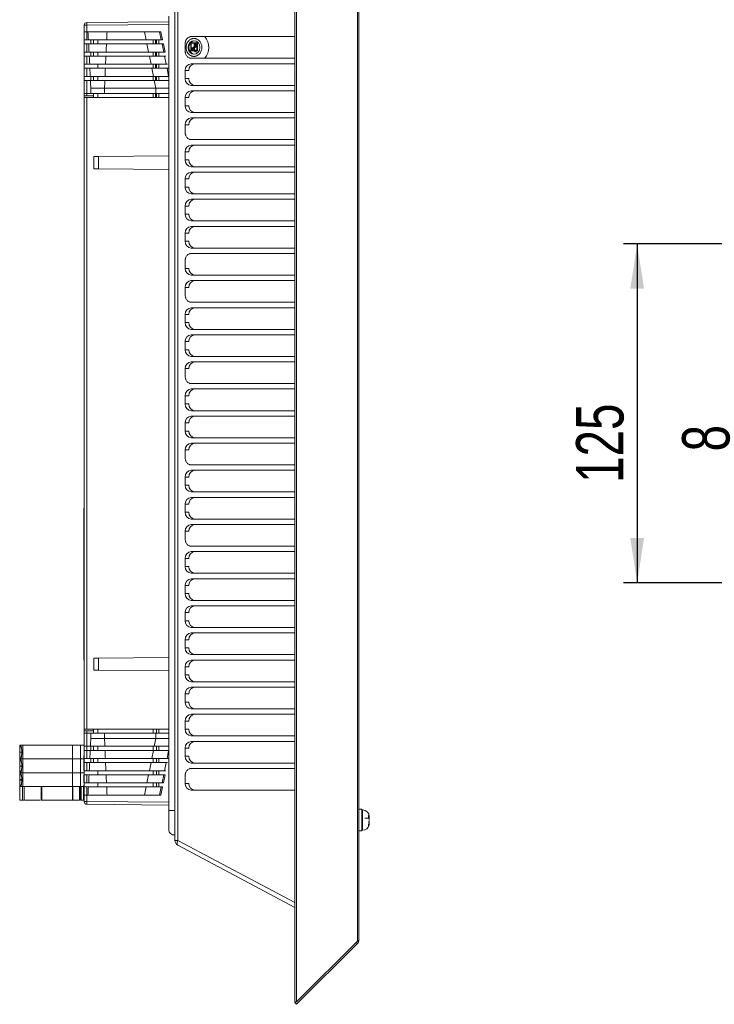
# Model space of a CAD drawing. Header units: millimetres. Extents: x 35 to 1425, y 109 to 972.
# Tile 3 of 34: x 666 to 922, y 390 to 753. Entities that reach past the tile are written whole.
import ezdxf

# ---------------------------------------------------------------- set-up
doc = ezdxf.new("R2010")
doc.units = ezdxf.units.MM
doc.header["$LTSCALE"] = 5
doc.layers.add('AA', color=7, linetype='Continuous')
doc.styles.add('SLDTEXTSTYLE1', font='TXT', dxfattribs={"width": 0.75})
doc.dimstyles.new('SLDDIMSTYLE0', dxfattribs={"dimtxt": 17.5, "dimasz": 16.51, "dimexe": 0, "dimexo": 0.0625, "dimgap": 4.375, "dimtad": 1, "dimrnd": 1e-09, "dimzin": 12, "dimdsep": 46, "dimtxsty": 'SLDTEXTSTYLE1', "dimsah": 1, "dimcen": 0.09, "dimadec": 0, "dimazin": 3, "dimtfac": 1, "dimtofl": 0, "dimtmove": 0, "dimatfit": 3, "dimfxl": 1, "dimfrac": 2, "dimtolj": 1, "dimtzin": 12, "dimarcsym": 0})
doc.dimstyles.new('SLDDIMSTYLE2', dxfattribs={"dimtxt": 17.5, "dimasz": 16.51, "dimexe": 0, "dimexo": 0.0625, "dimgap": 4.375, "dimtad": 1, "dimrnd": 1e-09, "dimzin": 12, "dimdsep": 46, "dimtxsty": 'SLDTEXTSTYLE1', "dimsah": 1, "dimcen": 0.09, "dimadec": 0, "dimazin": 3, "dimtfac": 1, "dimtmove": 0, "dimatfit": 0, "dimfxl": 1, "dimfrac": 2, "dimtolj": 1, "dimtzin": 12, "dimarcsym": 0})

# ---------------------------------------------------------------- blocks, each defined once
blk = doc.blocks.new('*D9')
at = {"layer": 'AA', "color": 7}
for p, q in [((1107.43, 670.21), (888.43, 670.21)), ((893.43, 670.21), (893.43, 545.21)), ((1107.43, 545.21), (888.43, 545.21))]:
    blk.add_line(p, q, dxfattribs=at)
for points in [[(893.43, 670.21), (890.89, 653.7), (895.97, 653.7)], [(893.43, 545.21), (895.97, 561.72), (890.89, 561.72)]]:
    blk.add_solid(points, dxfattribs=at)
at = {"layer": 'AA', "color": 7, "insert": (870.88, 582.05, 7.79), "char_height": 17.5, "attachment_point": 1, "rotation": 90, "style": 'SLDTEXTSTYLE1'}
blk.add_mtext('125', dxfattribs=at)
blk = doc.blocks.new('*D10')
at = {"layer": 'AA', "color": 7}
for p, q in [((932.57, 611.71), (932.57, 643.46)), ((1082.73, 611.71), (927.57, 611.71)), ((932.57, 611.71), (932.57, 603.71)), ((1082.73, 603.71), (927.57, 603.71)), ((932.57, 603.71), (932.57, 571.96))]:
    blk.add_line(p, q, dxfattribs=at)
for points in [[(932.57, 611.71), (935.11, 628.22), (930.03, 628.22)], [(932.57, 603.71), (930.03, 587.2), (935.11, 587.2)]]:
    blk.add_solid(points, dxfattribs=at)
at = {"layer": 'AA', "color": 7, "insert": (910.01, 593.68, 7.79), "char_height": 17.5, "attachment_point": 1, "rotation": 90, "style": 'SLDTEXTSTYLE1'}
blk.add_mtext('8', dxfattribs=at)

msp = doc.modelspace()

# ---------------------------------------------------------------- linework, layer by layer
at = {"color": 7, "linetype": 'Continuous', "lineweight": 15}
for p, q in [((767.06, 824.823), (767.06, 390.59)), ((767.767, 824.823), (767.767, 390.59)), ((790.181, 802.408), (790.181, 413.005)), ((790.767, 413.535), (790.767, 801.878)), ((722.867, 765.255), (722.867, 450.158)), ((723.928, 765.255), (723.928, 450.158)), ((690.358, 751.923), (720.567, 752.186)), ((720.567, 754.207), (720.567, 461.207)), ((689.367, 750.923), (689.367, 748.513)), ((690.367, 750.923), (689.367, 750.923)), ((690.367, 748.513), (689.367, 748.513)), ((689.367, 748.513), (689.367, 745.513)), ((690.367, 748.513), (690.763, 748.513)), ((690.367, 745.513), (690.367, 748.513)), ((690.376, 748.513), (690.376, 750.923)), ((697.819, 748.513), (711.609, 748.513)), ((711.609, 748.513), (717.179, 748.513)), ((711.609, 748.513), (712.215, 745.513)), ((689.367, 745.513), (690.367, 745.513)), ((690.367, 745.513), (690.939, 745.513)), ((697.664, 745.513), (712.215, 745.513)), ((712.215, 745.513), (717.79, 745.513)), ((714.867, 745.513), (714.867, 744.013)), ((728.871, 746.707), (767.06, 746.707)), ((690.367, 744.013), (689.367, 744.013)), ((689.367, 744.013), (689.367, 741.013)), ((689.367, 741.013), (690.367, 741.013)), ((691.023, 744.013), (690.367, 744.013)), ((690.367, 741.013), (690.367, 744.013)), ((690.367, 741.013), (691.183, 741.013)), ((697.445, 741.013), (713.124, 741.013)), ((712.518, 744.013), (697.589, 744.013)), ((718.096, 744.013), (712.518, 744.013)), ((713.124, 741.013), (718.707, 741.013)), ((714.867, 741.013), (714.867, 739.513)), ((730.067, 741.303), (730.067, 741.744)), ((690.367, 739.513), (689.367, 739.513)), ((719.013, 739.513), (713.426, 739.513)), ((713.426, 739.513), (714.032, 736.513)), ((767.06, 738.707), (728.871, 738.707)), ((689.367, 736.513), (690.367, 736.513)), ((689.367, 735.013), (689.367, 736.513)), ((690.367, 735.013), (689.367, 735.013)), ((691.476, 735.013), (690.367, 735.013)), ((690.367, 732.013), (690.367, 735.013)), ((694.367, 736.513), (694.367, 735.013)), ((714.335, 735.013), (697.178, 735.013)), ((697.242, 736.513), (714.032, 736.513)), ((714.032, 736.513), (719.624, 736.513)), ((719.93, 735.013), (714.335, 735.013)), ((714.335, 735.013), (714.941, 732.013)), ((714.867, 736.513), (714.867, 735.013)), ((728.871, 736.707), (767.06, 736.707)), ((689.367, 732.013), (690.367, 732.013)), ((690.367, 730.513), (689.367, 730.513)), ((689.367, 730.513), (689.367, 725.707)), ((690.367, 732.013), (691.611, 732.013)), ((691.675, 730.513), (690.367, 730.513)), ((690.367, 725.707), (690.367, 730.513)), ((715.244, 730.513), (696.994, 730.513)), ((697.054, 732.013), (714.941, 732.013)), ((714.867, 732.013), (714.867, 730.513)), ((714.941, 732.013), (720.541, 732.013)), ((720.567, 730.513), (715.244, 730.513)), ((715.81, 727.707), (715.244, 730.513)), ((691.793, 725.707), (691.793, 727.655)), ((696.886, 727.707), (715.81, 727.707)), ((696.886, 725.707), (696.886, 727.707)), ((715.81, 727.707), (720.567, 727.707)), ((715.81, 725.707), (715.81, 727.707)), ((767.06, 728.707), (728.871, 728.707)), ((728.871, 726.707), (767.06, 726.707)), ((689.367, 725.707), (690.367, 725.707)), ((692.858, 724.807), (689.367, 724.807)), ((690.358, 724.207), (689.367, 724.207)), ((689.367, 724.207), (689.367, 491.207)), ((690.358, 724.207), (720.567, 724.207)), ((690.358, 491.207), (690.358, 724.207)), ((690.367, 725.707), (691.793, 725.707)), ((691.793, 725.707), (696.886, 725.707)), ((696.886, 725.707), (715.81, 725.707)), ((714.867, 725.707), (714.867, 724.207)), ((715.81, 725.707), (720.567, 725.707)), ((767.06, 718.707), (728.871, 718.707)), ((728.871, 716.707), (767.06, 716.707)), ((767.06, 708.707), (728.871, 708.707)), ((728.871, 706.707), (767.06, 706.707)), ((692.867, 702.445), (694.625, 702.46)), ((692.867, 697.968), (692.867, 702.445)), ((720.567, 702.686), (694.625, 702.46)), ((694.625, 702.46), (694.625, 697.953)), ((767.06, 698.707), (728.871, 698.707)), ((728.871, 696.707), (767.06, 696.707)), ((767.06, 688.707), (728.871, 688.707)), ((767.06, 678.707), (728.871, 678.707)), ((728.871, 676.707), (767.06, 676.707)), ((767.06, 668.707), (728.871, 668.707)), ((728.871, 666.707), (767.06, 666.707)), ((767.06, 658.707), (728.871, 658.707)), ((728.871, 656.707), (767.06, 656.707)), ((728.871, 646.707), (767.06, 646.707)), ((767.06, 638.707), (728.871, 638.707)), ((728.871, 636.707), (767.06, 636.707)), ((767.06, 628.707), (728.871, 628.707)), ((728.871, 626.707), (767.06, 626.707)), ((767.06, 618.707), (728.871, 618.707)), ((728.871, 616.707), (767.06, 616.707)), ((767.06, 608.707), (728.871, 608.707)), ((728.871, 606.707), (767.06, 606.707)), ((767.06, 598.707), (728.871, 598.707)), ((728.871, 596.707), (767.06, 596.707)), ((767.06, 588.707), (728.871, 588.707)), ((728.871, 586.707), (767.06, 586.707)), ((767.06, 578.707), (728.871, 578.707)), ((728.871, 576.707), (767.06, 576.707)), ((689.267, 517.707), (689.267, 571.707)), ((767.06, 568.707), (728.871, 568.707)), ((728.871, 566.707), (767.06, 566.707)), ((767.06, 558.707), (728.871, 558.707)), ((728.871, 556.707), (767.06, 556.707)), ((767.06, 548.707), (728.871, 548.707)), ((728.871, 546.707), (767.06, 546.707)), ((767.06, 538.707), (728.871, 538.707)), ((728.871, 536.707), (767.06, 536.707)), ((767.06, 528.707), (728.871, 528.707)), ((728.871, 526.707), (767.06, 526.707)), ((692.867, 512.968), (692.867, 517.445)), ((694.625, 517.46), (694.625, 512.953)), ((767.06, 518.707), (728.871, 518.707)), ((728.871, 516.707), (767.06, 516.707)), ((767.06, 508.707), (728.871, 508.707)), ((728.871, 496.707), (767.06, 496.707)), ((690.358, 491.207), (689.367, 491.207)), ((689.367, 490.607), (692.858, 490.607)), ((720.567, 491.207), (690.358, 491.207)), ((714.867, 491.207), (714.867, 489.707)), ((690.367, 489.707), (689.367, 489.707)), ((689.367, 489.707), (689.367, 484.9)), ((691.793, 489.707), (690.367, 489.707)), ((690.367, 484.9), (690.367, 489.707)), ((696.886, 489.707), (691.793, 489.707)), ((691.793, 487.759), (691.793, 489.707)), ((715.81, 489.707), (696.886, 489.707)), ((696.886, 489.707), (696.886, 487.707)), ((715.81, 487.707), (696.886, 487.707)), ((715.81, 487.707), (715.244, 484.9)), ((720.567, 489.707), (715.81, 489.707)), ((715.81, 489.707), (715.81, 487.707)), ((720.567, 487.707), (715.81, 487.707)), ((767.06, 488.707), (728.871, 488.707)), ((666.694, 485.357), (665.567, 485.357)), ((665.567, 480.257), (665.567, 485.357)), ((666.053, 484.957), (665.889, 484.957)), ((666.694, 480.257), (666.694, 485.357)), ((685.112, 485.357), (666.694, 485.357)), ((688.057, 485.357), (685.112, 485.357)), ((685.112, 480.257), (685.112, 485.357)), ((689.367, 485.357), (688.057, 485.357)), ((688.057, 485.357), (688.057, 480.257)), ((689.367, 484.9), (690.367, 484.9)), ((690.367, 483.4), (689.367, 483.4)), ((689.367, 483.4), (689.367, 480.4)), ((690.367, 484.9), (691.675, 484.9)), ((691.611, 483.4), (690.367, 483.4)), ((690.367, 480.4), (690.367, 483.4)), ((696.994, 484.9), (715.244, 484.9)), ((714.941, 483.4), (697.054, 483.4)), ((714.941, 483.4), (714.335, 480.4)), ((714.867, 484.9), (714.867, 483.4)), ((720.541, 483.4), (714.941, 483.4)), ((715.244, 484.9), (720.567, 484.9)), ((728.871, 486.707), (767.06, 486.707)), ((666.694, 480.257), (665.567, 480.257)), ((665.567, 475.157), (665.567, 480.257)), ((666.053, 479.857), (665.889, 479.857)), ((666.694, 475.157), (666.694, 480.257)), ((685.112, 480.257), (666.694, 480.257)), ((688.057, 480.257), (685.112, 480.257)), ((685.112, 475.157), (685.112, 480.257)), ((689.267, 480.257), (688.057, 480.257)), ((688.057, 480.257), (688.057, 475.157)), ((689.267, 476.044), (689.267, 480.49)), ((689.367, 480.4), (690.367, 480.4)), ((690.367, 480.4), (691.476, 480.4)), ((697.178, 480.4), (714.335, 480.4)), ((714.335, 480.4), (719.93, 480.4)), ((714.867, 480.4), (714.867, 478.9)), ((690.367, 478.9), (689.367, 478.9)), ((689.367, 478.9), (689.367, 475.9)), ((689.367, 475.9), (690.367, 475.9)), ((689.367, 474.4), (689.367, 475.9)), ((691.406, 478.9), (690.367, 478.9)), ((690.367, 475.9), (690.367, 478.9)), ((690.367, 475.9), (691.26, 475.9)), ((714.032, 478.9), (697.242, 478.9)), ((697.376, 475.9), (713.426, 475.9)), ((714.032, 478.9), (713.426, 475.9)), ((713.426, 475.9), (719.013, 475.9)), ((719.624, 478.9), (714.032, 478.9)), ((714.867, 475.9), (714.867, 474.4)), ((767.06, 478.707), (728.871, 478.707)), ((728.871, 476.707), (767.06, 476.707)), ((666.694, 475.157), (665.567, 475.157)), ((665.567, 470.057), (665.567, 475.157)), ((665.623, 472.357), (665.623, 472.657)), ((666.053, 474.757), (665.889, 474.757)), ((666.694, 470.057), (666.694, 475.157)), ((685.112, 475.157), (666.694, 475.157)), ((688.057, 475.157), (685.112, 475.157)), ((685.112, 470.057), (685.112, 475.157)), ((688.057, 475.157), (688.057, 470.057)), ((689.267, 471.544), (689.267, 474.256)), ((690.367, 474.4), (689.367, 474.4)), ((689.367, 474.4), (689.367, 471.4)), ((691.183, 474.4), (690.367, 474.4)), ((690.367, 471.4), (690.367, 474.4)), ((713.124, 474.4), (697.445, 474.4)), ((713.124, 474.4), (712.518, 471.4)), ((718.707, 474.4), (713.124, 474.4)), ((665.567, 465.057), (665.567, 470.057)), ((665.575, 470.057), (666.02, 470.057)), ((666.666, 470.057), (666.666, 465.057)), ((667.164, 465.057), (667.164, 470.057)), ((673.464, 470.057), (673.464, 465.057)), ((673.714, 470.057), (685.001, 470.057)), ((673.714, 465.057), (673.714, 470.057)), ((685.001, 470.057), (685.001, 465.057)), ((685.212, 470.057), (687.668, 470.057)), ((685.212, 465.057), (685.212, 470.057)), ((687.668, 470.057), (687.668, 465.057)), ((688.059, 470.057), (688.059, 465.057)), ((688.277, 470.057), (689.146, 470.057)), ((688.277, 465.057), (688.277, 470.057)), ((689.367, 471.4), (690.367, 471.4)), ((689.367, 469.9), (689.367, 471.4)), ((690.367, 469.9), (689.367, 469.9)), ((689.367, 469.9), (689.367, 466.9)), ((690.367, 471.4), (691.023, 471.4)), ((690.939, 469.9), (690.367, 469.9)), ((690.367, 466.9), (690.367, 469.9)), ((697.589, 471.4), (712.518, 471.4)), ((712.215, 469.9), (697.664, 469.9)), ((711.609, 466.9), (712.215, 469.9)), ((717.79, 469.9), (712.215, 469.9)), ((712.518, 471.4), (718.096, 471.4)), ((714.867, 471.4), (714.867, 469.9)), ((767.06, 468.707), (728.871, 468.707)), ((666.666, 465.057), (665.575, 465.057)), ((673.129, 465.057), (667.5, 465.057)), ((685.001, 465.057), (673.714, 465.057)), ((687.668, 465.057), (685.212, 465.057)), ((689.146, 465.057), (688.277, 465.057)), ((690.367, 466.9), (689.367, 466.9)), ((689.367, 466.9), (689.367, 464.49)), ((690.367, 466.9), (690.763, 466.9)), ((690.376, 464.49), (690.376, 466.9)), ((711.609, 466.9), (697.819, 466.9)), ((717.179, 466.9), (711.609, 466.9)), ((690.376, 464.49), (689.367, 464.49)), ((720.567, 463.227), (690.358, 463.49)), ((791.767, 461.707), (790.767, 461.707)), ((791.767, 461.707), (791.767, 457.707)), ((792.067, 461.457), (791.767, 461.457)), ((720.567, 461.207), (720.567, 454.207)), ((791.767, 457.707), (791.767, 453.707)), ((794.405, 458.41), (792.967, 458.41)), ((794.566, 456.403), (794.567, 456.457)), ((790.767, 453.707), (791.767, 453.707)), ((791.767, 453.957), (792.067, 453.957)), ((723.928, 450.158), (722.867, 450.158)), ((767.06, 425.459), (723.928, 448.392)), ((767.767, 390.59), (790.181, 413.005)), ((790.181, 412.121), (767.767, 389.707)), ((790.181, 412.121), (789.739, 412.563)), ((767.767, 390.59), (767.06, 390.59)), ((767.236, 390.59), (767.06, 390.414)), ((767.767, 389.707), (767.06, 390.414))]:
    msp.add_line(p, q, dxfattribs=at)
at = {"color": 8, "linetype": 'Continuous', "lineweight": 15}
for p, q in [((720.567, 751.186), (690.376, 750.923)), ((715.667, 744.013), (715.667, 745.513)), ((715.667, 739.513), (715.667, 741.013)), ((715.667, 735.013), (715.667, 736.513)), ((715.667, 730.513), (715.667, 732.013)), ((690.367, 725.707), (690.367, 724.945)), ((715.667, 724.207), (715.667, 725.707)), ((690.367, 490.505), (690.367, 489.707)), ((716.067, 489.707), (716.067, 491.207)), ((716.067, 483.4), (716.067, 484.9)), ((716.067, 478.9), (716.067, 480.4)), ((716.067, 474.4), (716.067, 475.9)), ((666.247, 472.657), (665.623, 472.657)), ((665.623, 472.357), (666.315, 472.357)), ((716.067, 469.9), (716.067, 471.4)), ((690.376, 464.49), (720.567, 464.227)), ((792.067, 461.457), (792.067, 453.957)), ((722.867, 461.207), (720.567, 461.207)), ((767.06, 427.225), (723.928, 450.158))]:
    msp.add_line(p, q, dxfattribs=at)
at = {"color": 144, "linetype": 'Continuous', "lineweight": 0}
for p, q in [((717.179, 748.513), (717.685, 748.513)), ((717.79, 745.513), (717.179, 748.513)), ((717.685, 748.513), (718.296, 745.513)), ((689.367, 745.513), (689.367, 744.013)), ((691.867, 745.513), (691.867, 744.013)), ((692.858, 744.013), (692.858, 745.513)), ((694.367, 745.513), (694.367, 744.013)), ((716.067, 745.513), (716.067, 744.013)), ((716.867, 745.513), (716.867, 744.013)), ((717.79, 745.513), (718.296, 745.513)), ((689.367, 741.013), (689.367, 739.513)), ((691.867, 741.013), (691.867, 739.513)), ((692.858, 739.513), (692.858, 741.013)), ((694.367, 741.013), (694.367, 739.513)), ((712.518, 744.013), (713.124, 741.013)), ((716.067, 741.013), (716.067, 739.513)), ((716.867, 741.013), (716.867, 739.513)), ((718.602, 744.013), (718.096, 744.013)), ((718.707, 741.013), (718.096, 744.013)), ((718.602, 744.013), (719.213, 741.013)), ((718.707, 741.013), (719.213, 741.013)), ((726.663, 741.207), (726.663, 744.207)), ((728.68, 744.47), (731.169, 744.47)), ((728.68, 741.407), (728.68, 744.47)), ((729.696, 741.407), (728.68, 741.407)), ((728.891, 744.23), (728.891, 741.647)), ((730.958, 744.23), (728.891, 744.23)), ((728.891, 741.647), (729.291, 741.647)), ((729.278, 742.606), (729.901, 742.988)), ((729.949, 741.331), (729.285, 741.722)), ((729.291, 741.647), (729.696, 741.407)), ((729.901, 742.543), (729.443, 742.262)), ((729.444, 742.069), (729.901, 741.8)), ((729.901, 742.988), (729.901, 744.23)), ((729.901, 744.23), (730.565, 743.839)), ((729.901, 741.8), (729.901, 742.543)), ((730.405, 743.492), (729.949, 743.761)), ((729.949, 743.761), (729.949, 743.018)), ((729.949, 743.018), (730.406, 743.3)), ((730.571, 742.955), (729.949, 742.573)), ((729.949, 742.573), (729.949, 741.331)), ((729.971, 744.189), (729.971, 744.23)), ((729.971, 744.23), (730.635, 743.839)), ((729.971, 743.032), (729.971, 743.747)), ((730.067, 741.744), (729.997, 741.744)), ((729.997, 741.744), (729.997, 741.303)), ((729.997, 741.303), (730.067, 741.303)), ((730.642, 742.955), (730.019, 742.573)), ((730.019, 742.573), (730.019, 741.744)), ((730.067, 741.744), (730.354, 741.575)), ((730.354, 741.133), (730.067, 741.303)), ((730.284, 741.647), (730.958, 741.647)), ((730.69, 741.407), (730.284, 741.647)), ((730.354, 741.575), (730.354, 741.133)), ((730.402, 741.105), (730.402, 741.546)), ((730.402, 741.546), (730.689, 741.377)), ((730.657, 740.954), (730.402, 741.105)), ((730.689, 741.377), (730.689, 741.128)), ((731.169, 741.407), (730.69, 741.407)), ((730.737, 740.907), (730.737, 741.349)), ((730.958, 741.647), (730.958, 744.23)), ((731.169, 744.47), (731.169, 741.407)), ((689.367, 739.513), (689.367, 736.513)), ((691.26, 739.513), (690.367, 739.513)), ((690.367, 736.513), (690.367, 739.513)), ((713.426, 739.513), (697.376, 739.513)), ((719.519, 739.513), (719.013, 739.513)), ((719.624, 736.513), (719.013, 739.513)), ((689.367, 735.013), (689.367, 732.013)), ((690.367, 736.513), (691.406, 736.513)), ((716.067, 736.513), (716.067, 735.013)), ((716.867, 736.513), (716.867, 735.013)), ((719.624, 736.513), (720.13, 736.513)), ((720.436, 735.013), (719.93, 735.013)), ((720.541, 732.013), (719.93, 735.013)), ((726.663, 731.207), (726.663, 734.207)), ((727.978, 734.207), (726.663, 734.207)), ((689.367, 732.013), (689.367, 730.513)), ((691.867, 732.013), (691.867, 730.513)), ((692.858, 730.513), (692.858, 732.013)), ((694.367, 732.013), (694.367, 730.513)), ((716.067, 732.013), (716.067, 730.513)), ((716.867, 732.013), (716.867, 730.513)), ((720.541, 732.013), (720.567, 732.013)), ((726.663, 731.207), (727.978, 731.207)), ((689.367, 725.707), (689.367, 724.207)), ((692.858, 724.207), (692.858, 725.707)), ((694.367, 725.707), (694.367, 724.207)), ((716.067, 725.707), (716.067, 724.207)), ((716.867, 725.707), (716.867, 724.207)), ((726.663, 721.207), (726.663, 724.207)), ((727.978, 724.207), (726.663, 724.207)), ((726.663, 721.207), (727.978, 721.207)), ((726.663, 711.207), (726.663, 714.207)), ((727.978, 714.207), (726.663, 714.207)), ((726.663, 701.207), (726.663, 704.207)), ((727.978, 704.207), (726.663, 704.207)), ((726.663, 701.207), (727.978, 701.207)), ((694.625, 697.953), (692.867, 697.968)), ((694.625, 697.953), (720.567, 697.727)), ((726.663, 691.207), (726.663, 694.207)), ((727.978, 694.207), (726.663, 694.207)), ((726.663, 691.207), (727.978, 691.207)), ((728.871, 686.707), (767.06, 686.707)), ((726.663, 681.207), (726.663, 684.207)), ((727.978, 684.207), (726.663, 684.207)), ((726.663, 681.207), (727.978, 681.207)), ((726.663, 671.207), (726.663, 674.207)), ((727.978, 674.207), (726.663, 674.207)), ((726.663, 671.207), (727.978, 671.207)), ((726.663, 661.207), (726.663, 664.207)), ((726.663, 661.207), (727.978, 661.207)), ((726.663, 651.207), (726.663, 654.207)), ((727.978, 654.207), (726.663, 654.207)), ((767.06, 648.707), (728.871, 648.707)), ((726.663, 641.207), (726.663, 644.207)), ((727.978, 644.207), (726.663, 644.207)), ((726.663, 641.207), (727.978, 641.207)), ((726.663, 631.207), (726.663, 634.207)), ((727.978, 634.207), (726.663, 634.207)), ((726.663, 631.207), (727.978, 631.207)), ((726.663, 621.207), (726.663, 624.207)), ((727.978, 624.207), (726.663, 624.207)), ((726.663, 611.207), (726.663, 614.207)), ((727.978, 614.207), (726.663, 614.207)), ((726.663, 611.207), (727.978, 611.207)), ((726.663, 601.207), (726.663, 604.207)), ((727.978, 604.207), (726.663, 604.207)), ((726.663, 601.207), (727.978, 601.207)), ((726.663, 591.207), (726.663, 594.207)), ((727.978, 594.207), (726.663, 594.207)), ((726.663, 581.207), (726.663, 584.207)), ((727.978, 584.207), (726.663, 584.207)), ((726.663, 581.207), (727.978, 581.207)), ((726.663, 571.207), (726.663, 574.207)), ((727.978, 574.207), (726.663, 574.207)), ((689.367, 572.707), (689.267, 572.707)), ((689.267, 571.707), (689.367, 571.707)), ((726.663, 571.207), (727.978, 571.207)), ((726.663, 561.207), (726.663, 564.207)), ((727.978, 564.207), (726.663, 564.207)), ((726.663, 551.207), (726.663, 554.207)), ((727.978, 554.207), (726.663, 554.207)), ((726.663, 551.207), (727.978, 551.207)), ((726.663, 541.207), (726.663, 544.207)), ((727.978, 544.207), (726.663, 544.207)), ((726.663, 541.207), (727.978, 541.207)), ((726.663, 531.207), (726.663, 534.207)), ((727.978, 534.207), (726.663, 534.207)), ((726.663, 531.207), (727.978, 531.207)), ((726.663, 521.207), (726.663, 524.207)), ((727.978, 524.207), (726.663, 524.207)), ((726.663, 521.207), (727.978, 521.207)), ((689.367, 517.707), (689.267, 517.707)), ((692.867, 517.445), (694.625, 517.46)), ((720.567, 517.686), (694.625, 517.46)), ((694.625, 512.953), (692.867, 512.968)), ((694.625, 512.953), (720.567, 512.727)), ((726.663, 511.207), (726.663, 514.207)), ((727.978, 514.207), (726.663, 514.207)), ((726.663, 511.207), (727.978, 511.207)), ((728.871, 506.707), (767.06, 506.707)), ((726.663, 501.207), (726.663, 504.207)), ((727.978, 504.207), (726.663, 504.207)), ((726.663, 501.207), (727.978, 501.207)), ((767.06, 498.707), (728.871, 498.707)), ((726.663, 491.207), (726.663, 494.207)), ((727.978, 494.207), (726.663, 494.207)), ((689.367, 491.207), (689.367, 489.707)), ((692.858, 489.707), (692.858, 491.207)), ((694.367, 491.207), (694.367, 489.707)), ((716.867, 489.707), (716.867, 491.207)), ((726.663, 491.207), (727.978, 491.207)), ((689.367, 484.9), (689.367, 483.4)), ((690.367, 483.4), (690.367, 484.9)), ((691.867, 484.9), (691.867, 483.4)), ((692.858, 483.4), (692.858, 484.9)), ((694.367, 484.9), (694.367, 483.4)), ((716.867, 483.4), (716.867, 484.9)), ((719.93, 480.4), (720.541, 483.4)), ((720.567, 483.4), (720.541, 483.4)), ((726.663, 481.207), (726.663, 484.207)), ((727.978, 484.207), (726.663, 484.207)), ((665.567, 480.257), (665.781, 480.257)), ((665.623, 482.707), (666.318, 482.707)), ((665.781, 480.257), (665.781, 480.636)), ((666.161, 480.636), (665.781, 480.636)), ((666.161, 480.636), (666.161, 480.257)), ((666.161, 480.257), (666.694, 480.257)), ((666.694, 480.257), (685.112, 480.257)), ((688.057, 480.257), (685.112, 480.257)), ((688.057, 480.257), (689.267, 480.257)), ((689.367, 481.49), (689.267, 481.49)), ((689.267, 480.49), (689.367, 480.49)), ((689.367, 480.4), (689.367, 478.9)), ((691.867, 478.9), (691.867, 480.4)), ((692.858, 478.9), (692.858, 480.4)), ((694.367, 480.4), (694.367, 478.9)), ((716.867, 478.9), (716.867, 480.4)), ((719.93, 480.4), (720.436, 480.4)), ((726.663, 481.207), (727.978, 481.207)), ((665.623, 477.607), (666.318, 477.607)), ((694.367, 475.9), (694.367, 474.4)), ((716.867, 474.4), (716.867, 475.9)), ((719.013, 475.9), (719.624, 478.9)), ((719.013, 475.9), (719.519, 475.9)), ((720.13, 478.9), (719.624, 478.9)), ((665.567, 475.157), (665.781, 475.157)), ((665.781, 475.157), (665.781, 475.536)), ((666.161, 475.536), (665.781, 475.536)), ((666.161, 475.536), (666.161, 475.157)), ((666.161, 475.157), (666.694, 475.157)), ((666.694, 475.157), (685.112, 475.157)), ((688.057, 475.157), (685.112, 475.157)), ((688.057, 475.157), (689.267, 475.157)), ((718.096, 471.4), (718.707, 474.4)), ((719.213, 474.4), (718.602, 471.4)), ((719.213, 474.4), (718.707, 474.4)), ((726.663, 471.207), (726.663, 474.207)), ((665.781, 470.057), (665.781, 470.436)), ((666.161, 470.436), (665.781, 470.436)), ((666.161, 470.436), (666.161, 470.057)), ((666.161, 470.057), (666.694, 470.057)), ((666.694, 470.057), (685.112, 470.057)), ((685.207, 470.057), (685.112, 470.057)), ((688.057, 470.057), (687.668, 470.057)), ((688.057, 470.057), (689.367, 470.057)), ((689.146, 470.057), (689.146, 465.057)), ((689.267, 469.49), (689.367, 469.49)), ((694.367, 471.4), (694.367, 469.9)), ((716.867, 469.9), (716.867, 471.4)), ((717.179, 466.9), (717.79, 469.9)), ((718.296, 469.9), (717.685, 466.9)), ((718.296, 469.9), (717.79, 469.9)), ((718.096, 471.4), (718.602, 471.4)), ((726.663, 471.207), (727.978, 471.207)), ((717.685, 466.9), (717.179, 466.9)), ((794.53, 458.94), (794.567, 458.756))]:
    msp.add_line(p, q, dxfattribs=at)
at = {"color": 7, "linetype": 'Continuous', "lineweight": 15, "flags": 128}
for points in [[(732.093, 742.707), (731.925, 741.75), (731.447, 740.939), (730.73, 740.397), (729.886, 740.207), (729.041, 740.397), (728.325, 740.939), (727.846, 741.75), (727.678, 742.707), (727.846, 743.663), (728.325, 744.474), (729.041, 745.016), (729.886, 745.207), (730.73, 745.016), (731.447, 744.474), (731.925, 743.663), (732.093, 742.707)], [(723.928, 450.158), (723.815, 449.855), (723.732, 449.559), (723.682, 449.281), (723.665, 449.028), (723.682, 448.807), (723.732, 448.624), (723.815, 448.484), (723.928, 448.392)]]:
    msp.add_lwpolyline(points, dxfattribs=at)
at = {"color": 7, "linetype": 'Continuous', "lineweight": 15}
for centre, radius, start, end in [((690.367, 750.923), 1, 90.5, 180), ((730.514, 742.707), 2.533, 100.28129, 259.71871), ((729.027, 734.344), 2.367, 93.7786, 183.33577), ((729.027, 731.069), 2.367, 176.66423, 266.2214), ((729.027, 724.344), 2.367, 93.7786, 183.33577), ((729.027, 721.069), 2.367, 176.66423, 266.2214), ((729.027, 714.344), 2.367, 93.7786, 183.33577), ((729.027, 704.344), 2.367, 93.7786, 183.33577), ((729.027, 701.069), 2.367, 176.66423, 266.2214), ((729.027, 694.344), 2.367, 93.7786, 183.33577), ((729.027, 691.069), 2.367, 176.66423, 266.2214), ((729.027, 684.344), 2.367, 93.7786, 183.33577), ((729.027, 681.069), 2.367, 176.66423, 266.2214), ((729.027, 674.344), 2.367, 93.7786, 183.33577), ((729.027, 671.069), 2.367, 176.66423, 266.2214), ((729.027, 661.069), 2.367, 176.66423, 266.2214), ((729.027, 654.344), 2.367, 93.7786, 183.33577), ((729.027, 644.344), 2.367, 93.7786, 183.33577), ((729.027, 641.069), 2.367, 176.66423, 266.2214), ((729.027, 634.344), 2.367, 93.7786, 183.33577), ((729.027, 631.069), 2.367, 176.66423, 266.2214), ((729.027, 624.344), 2.367, 93.7786, 183.33577), ((729.027, 614.344), 2.367, 93.7786, 183.33577), ((729.027, 611.069), 2.367, 176.66423, 266.2214), ((729.027, 604.344), 2.367, 93.7786, 183.33577), ((729.027, 601.069), 2.367, 176.66423, 266.2214), ((729.027, 594.344), 2.367, 93.7786, 183.33577), ((729.027, 584.344), 2.367, 93.7786, 183.33577), ((729.027, 581.069), 2.367, 176.66423, 266.2214), ((729.027, 574.344), 2.367, 93.7786, 183.33577), ((729.027, 571.069), 2.367, 176.66423, 266.2214), ((729.027, 564.344), 2.367, 93.7786, 183.33577), ((729.027, 554.344), 2.367, 93.7786, 183.33577), ((729.027, 551.069), 2.367, 176.66423, 266.2214), ((729.027, 544.344), 2.367, 93.7786, 183.33577), ((729.027, 541.069), 2.367, 176.66423, 266.2214), ((729.027, 534.344), 2.367, 93.7786, 183.33577), ((729.027, 531.069), 2.367, 176.66423, 266.2214), ((729.027, 524.344), 2.367, 93.7786, 183.33577), ((729.027, 521.069), 2.367, 176.66423, 266.2214), ((729.027, 514.344), 2.367, 93.7786, 183.33577), ((729.027, 511.069), 2.367, 176.66423, 266.2214), ((729.027, 504.344), 2.367, 93.7786, 183.33577), ((729.027, 501.069), 2.367, 176.66423, 266.2214), ((729.027, 494.344), 2.367, 93.7786, 183.33577), ((729.027, 491.069), 2.367, 176.66423, 266.2214), ((729.027, 484.344), 2.367, 93.7786, 183.33577), ((729.027, 481.069), 2.367, 176.66423, 266.2214), ((729.027, 471.069), 2.367, 176.66423, 266.2214), ((690.367, 464.49), 1, 180, 269.5), ((792.067, 458.957), 2.5, 0, 90), ((722.586, 454.207), 2.02, 180, 277.98183), ((792.067, 456.457), 2.5, 270, 346.84734), ((724.867, 450.158), 2, 180, 242)]:
    msp.add_arc(centre, radius, start, end, dxfattribs=at)
at = {"color": 144, "linetype": 'Continuous', "lineweight": 0}
for centre, radius, start, end in [((729.4, 742.707), 5.968, 317.91588, 42.08412), ((730.341, 734.344), 2.367, 93.7786, 183.33577), ((730.341, 731.069), 2.367, 176.66423, 266.2214), ((730.341, 724.344), 2.367, 93.7786, 183.33577), ((730.341, 721.069), 2.367, 176.66423, 266.2214), ((730.341, 714.344), 2.367, 93.7786, 183.33577), ((730.341, 704.344), 2.367, 93.7786, 183.33577), ((730.341, 701.069), 2.367, 176.66423, 266.2214), ((730.341, 694.344), 2.367, 93.7786, 183.33577), ((730.341, 691.069), 2.367, 176.66423, 266.2214), ((730.341, 684.344), 2.367, 93.7786, 183.33577), ((730.341, 681.069), 2.367, 176.66423, 266.2214), ((730.341, 674.344), 2.367, 93.7786, 183.33577), ((730.341, 671.069), 2.367, 176.66423, 266.2214), ((730.341, 661.069), 2.367, 176.66423, 266.2214), ((730.341, 654.344), 2.367, 93.7786, 183.33577), ((730.341, 644.344), 2.367, 93.7786, 183.33577), ((730.341, 641.069), 2.367, 176.66423, 266.2214), ((730.341, 634.344), 2.367, 93.7786, 183.33577), ((730.341, 631.069), 2.367, 176.66423, 266.2214), ((730.341, 624.344), 2.367, 93.7786, 183.33577), ((730.341, 614.344), 2.367, 93.7786, 183.33577), ((730.341, 611.069), 2.367, 176.66423, 266.2214), ((730.341, 604.344), 2.367, 93.7786, 183.33577), ((730.341, 601.069), 2.367, 176.66423, 266.2214), ((730.341, 594.344), 2.367, 93.7786, 183.33577), ((730.341, 584.344), 2.367, 93.7786, 183.33577), ((730.341, 581.069), 2.367, 176.66423, 266.2214), ((730.341, 574.344), 2.367, 93.7786, 183.33577), ((730.341, 571.069), 2.367, 176.66423, 266.2214), ((730.341, 564.344), 2.367, 93.7786, 183.33577), ((730.341, 554.344), 2.367, 93.7786, 183.33577), ((730.341, 551.069), 2.367, 176.66423, 266.2214), ((730.341, 544.344), 2.367, 93.7786, 183.33577), ((730.341, 541.069), 2.367, 176.66423, 266.2214), ((730.341, 534.344), 2.367, 93.7786, 183.33577), ((730.341, 531.069), 2.367, 176.66423, 266.2214), ((730.341, 524.344), 2.367, 93.7786, 183.33577), ((730.341, 521.069), 2.367, 176.66423, 266.2214), ((730.341, 514.344), 2.367, 93.7786, 183.33577), ((730.341, 511.069), 2.367, 176.66423, 266.2214), ((730.341, 504.344), 2.367, 93.7786, 183.33577), ((730.341, 501.069), 2.367, 176.66423, 266.2214), ((730.341, 494.344), 2.367, 93.7786, 183.33577), ((730.341, 491.069), 2.367, 176.66423, 266.2214), ((730.341, 484.344), 2.367, 93.7786, 183.33577), ((730.341, 481.069), 2.367, 176.66423, 266.2214), ((730.341, 471.069), 2.367, 176.66423, 266.2214)]:
    msp.add_arc(centre, radius, start, end, dxfattribs=at)
at = {"color": 7, "linetype": 'Continuous', "lineweight": 15}
for centre, start_param, end_param in [((665.889, 482.857), 0, 1.6421009), ((666.053, 482.857), 4.6410844, 6.2831853), ((665.889, 482.557), 1.4994918, 2.7248742), ((665.889, 477.757), 0, 1.6421009), ((666.053, 477.757), 4.6410844, 6.2831853), ((666.053, 482.557), 3.5583111, 4.7836935), ((665.889, 477.457), 1.4994918, 2.7248742), ((666.053, 477.457), 3.5583111, 4.7836935), ((665.889, 472.657), 0, 1.5707963), ((665.889, 472.357), 1.5707963, 2.7248742), ((666.053, 472.657), 4.6410844, 6.2831853), ((666.053, 472.357), 3.5583111, 4.7836935)]:
    msp.add_ellipse(centre, major_axis=(0, 2.1), ratio=0.1266493, start_param=start_param, end_param=end_param, dxfattribs=at)
for points in [[(690.367, 751.63), (690.364, 751.815), (690.36, 751.923), (690.358, 751.923)], [(690.376, 750.923), (690.373, 751.185), (690.37, 751.445), (690.367, 751.63)], [(690.939, 745.513), (690.882, 746.513), (690.823, 747.513), (690.763, 748.513)], [(697.819, 748.513), (697.766, 747.512), (697.714, 746.512), (697.664, 745.513)], [(690.939, 745.513), (693.209, 745.513), (695.477, 745.513), (697.664, 745.513)], [(691.183, 741.013), (691.131, 742.013), (691.078, 743.013), (691.023, 744.013)], [(697.589, 744.013), (697.54, 743.012), (697.492, 742.012), (697.445, 741.013)], [(691.26, 739.513), (691.31, 738.513), (691.359, 737.513), (691.406, 736.513)], [(697.376, 739.513), (697.33, 738.513), (697.286, 737.513), (697.242, 736.513)], [(697.178, 735.013), (695.31, 735.013), (693.395, 735.013), (691.476, 735.013)], [(691.611, 732.013), (691.567, 733.013), (691.523, 734.013), (691.476, 735.013)], [(697.178, 735.013), (697.136, 734.013), (697.095, 733.013), (697.054, 732.013)], [(691.611, 732.013), (693.441, 732.013), (695.268, 732.013), (697.054, 732.013)], [(696.994, 730.513), (695.248, 730.513), (693.463, 730.513), (691.675, 730.513)], [(691.793, 727.655), (691.755, 728.607), (691.716, 729.56), (691.675, 730.513)], [(696.994, 730.513), (696.958, 729.577), (696.922, 728.642), (696.886, 727.707)], [(691.793, 727.655), (693.503, 727.688), (695.213, 727.706), (696.886, 727.707)], [(691.675, 484.9), (691.716, 485.853), (691.755, 486.806), (691.793, 487.759)], [(691.793, 487.759), (693.503, 487.724), (695.218, 487.706), (696.886, 487.707)], [(696.886, 487.707), (696.922, 486.771), (696.958, 485.836), (696.994, 484.9)], [(691.476, 480.4), (691.523, 481.4), (691.567, 482.4), (691.611, 483.4)], [(691.675, 484.9), (693.463, 484.9), (695.248, 484.9), (696.994, 484.9)], [(697.054, 483.4), (697.095, 482.4), (697.136, 481.4), (697.178, 480.4)], [(691.476, 480.4), (693.395, 480.4), (695.31, 480.4), (697.178, 480.4)], [(691.26, 475.9), (691.31, 476.9), (691.359, 477.9), (691.406, 478.9)], [(691.023, 471.4), (691.078, 472.4), (691.131, 473.4), (691.183, 474.4)], [(697.445, 474.4), (697.492, 473.401), (697.54, 472.401), (697.589, 471.4)], [(685.212, 470.057), (685.146, 470.057), (685.074, 470.057), (685.001, 470.057)], [(690.763, 466.9), (690.823, 467.9), (690.882, 468.9), (690.939, 469.9)], [(697.664, 469.9), (697.714, 468.901), (697.766, 467.901), (697.819, 466.9)], [(685.001, 465.057), (685.074, 465.057), (685.146, 465.057), (685.212, 465.057)], [(794.297, 458.551), (794.333, 458.834), (794.333, 459.12), (794.297, 459.403)]]:
    msp.add_open_spline(points, degree=3, dxfattribs=at)
for points, knots in [([(690.763, 748.513), (691.956, 748.513), (693.144, 748.513), (695.507, 748.513), (696.674, 748.513), (697.819, 748.513)], [0, 0, 0, 0, 0.5, 0.5, 1, 1, 1, 1]), ([(697.589, 744.013), (696.52, 744.013), (695.432, 744.013), (693.235, 744.013), (692.131, 744.013), (691.023, 744.013)], [0, 0, 0, 0, 0.5, 0.5, 1, 1, 1, 1]), ([(691.183, 741.013), (692.239, 741.013), (693.294, 741.013), (695.388, 741.013), (696.423, 741.013), (697.445, 741.013)], [0, 0, 0, 0, 0.5, 0.5, 1, 1, 1, 1]), ([(697.376, 739.513), (696.377, 739.513), (695.363, 739.513), (693.318, 739.513), (692.29, 739.513), (691.26, 739.513)], [0, 0, 0, 0, 0.5, 0.5, 1, 1, 1, 1]), ([(691.406, 736.513), (692.389, 736.513), (693.37, 736.513), (695.321, 736.513), (696.287, 736.513), (697.242, 736.513)], [0, 0, 0, 0, 0.5, 0.5, 1, 1, 1, 1]), ([(689.367, 512.732), (689.367, 512.732), (689.367, 512.727), (689.367, 512.713), (689.367, 512.71), (689.367, 512.707)], [0, 0, 0, 0, 0.0029672, 0.2310177, 1, 1, 1, 1]), ([(691.26, 475.9), (692.29, 475.9), (693.32, 475.9), (695.365, 475.9), (696.377, 475.9), (697.376, 475.9)], [0, 0, 0, 0, 0.5, 0.5, 1, 1, 1, 1]), ([(697.242, 478.9), (696.287, 478.9), (695.319, 478.9), (693.369, 478.9), (692.389, 478.9), (691.406, 478.9)], [0, 0, 0, 0, 0.5, 0.5, 1, 1, 1, 1]), ([(697.445, 474.4), (696.423, 474.4), (695.385, 474.4), (693.291, 474.4), (692.239, 474.4), (691.183, 474.4)], [0, 0, 0, 0, 0.5, 0.5, 1, 1, 1, 1]), ([(666.914, 470.057), (666.854, 470.057), (666.794, 470.057), (666.704, 470.057), (666.674, 470.057), (666.666, 470.057)], [0, 0, 0, 0, 0.5, 0.5, 1, 1, 1, 1]), ([(667.164, 470.057), (667.164, 470.057), (667.137, 470.057), (667.045, 470.057), (666.98, 470.057), (666.914, 470.057)], [0, 0, 0, 0, 0.5, 0.5, 1, 1, 1, 1]), ([(673.714, 470.057), (673.649, 470.057), (673.584, 470.057), (673.491, 470.057), (673.464, 470.057), (673.464, 470.057)], [0, 0, 0, 0, 0.5, 0.5, 1, 1, 1, 1]), ([(688.277, 470.057), (688.212, 470.057), (688.149, 470.057), (688.066, 470.057), (688.048, 470.057), (688.059, 470.057)], [0, 0, 0, 0, 0.5, 0.5, 1, 1, 1, 1]), ([(697.664, 469.9), (696.57, 469.9), (695.456, 469.9), (693.206, 469.9), (692.075, 469.9), (690.939, 469.9)], [0, 0, 0, 0, 0.5, 0.5, 1, 1, 1, 1]), ([(691.023, 471.4), (692.131, 471.4), (693.239, 471.4), (695.436, 471.4), (696.52, 471.4), (697.589, 471.4)], [0, 0, 0, 0, 0.5, 0.5, 1, 1, 1, 1]), ([(666.666, 465.057), (666.674, 465.057), (666.704, 465.057), (666.794, 465.057), (666.854, 465.057), (666.914, 465.057)], [0, 0, 0, 0, 0.5, 0.5, 1, 1, 1, 1]), ([(666.914, 465.057), (666.98, 465.057), (667.045, 465.057), (667.137, 465.057), (667.164, 465.057), (667.164, 465.057)], [0, 0, 0, 0, 0.5, 0.5, 1, 1, 1, 1]), ([(673.464, 465.057), (673.464, 465.057), (673.491, 465.057), (673.584, 465.057), (673.649, 465.057), (673.714, 465.057)], [0, 0, 0, 0, 0.5, 0.5, 1, 1, 1, 1]), ([(688.059, 465.057), (688.048, 465.057), (688.066, 465.057), (688.149, 465.057), (688.212, 465.057), (688.277, 465.057)], [0, 0, 0, 0, 0.5, 0.5, 1, 1, 1, 1]), ([(697.819, 466.9), (696.674, 466.9), (695.511, 466.9), (693.148, 466.9), (691.956, 466.9), (690.763, 466.9)], [0, 0, 0, 0, 0.5, 0.5, 1, 1, 1, 1]), ([(690.358, 463.49), (690.358, 463.49), (690.358, 463.49), (690.359, 463.492), (690.359, 463.496), (690.36, 463.512), (690.362, 463.557), (690.364, 463.647), (690.367, 463.729), (690.367, 463.806), (690.368, 463.854), (690.369, 463.931), (690.37, 464.016), (690.372, 464.124), (690.374, 464.282), (690.375, 464.413), (690.376, 464.49)], [0, 0, 0, 0, 0.0152801, 0.0306289, 0.0615139, 0.1239046, 0.2500672, 0.3539501, 0.4994604, 0.4999368, 0.5614305, 0.6238213, 0.6833531, 0.7501385, 0.8525558, 1, 1, 1, 1]), ([(794.545, 458.55), (794.574, 458.696), (794.576, 458.841), (794.516, 459.058), (794.486, 459.13), (794.406, 459.269), (794.357, 459.337), (794.297, 459.403)], [0, 0, 0, 0, 0.5, 0.5, 0.75, 0.75, 1, 1, 1, 1]), ([(794.547, 457.71), (794.575, 457.854), (794.575, 457.997), (794.514, 458.21), (794.484, 458.281), (794.405, 458.419), (794.356, 458.486), (794.297, 458.551)], [0, 0, 0, 0, 0.5, 0.5, 0.75, 0.75, 1, 1, 1, 1]), ([(790.767, 413.535), (790.767, 413.259), (790.707, 412.984), (790.497, 412.498), (790.348, 412.287), (790.181, 412.121)], [0, 0, 0, 0, 0.5, 0.5, 1, 1, 1, 1])]:
    msp.add_open_spline(points, degree=3, knots=knots, dxfattribs=at)
at = {"color": 144, "linetype": 'Continuous', "lineweight": 0}
for points, knots in [([(726.663, 744.207), (726.664, 744.259), (726.666, 744.364), (726.679, 744.521), (726.701, 744.675), (726.731, 744.828), (726.77, 744.979), (726.852, 745.238), (727.012, 745.589), (727.299, 745.986), (727.65, 746.311), (728.001, 746.517), (728.32, 746.634), (728.593, 746.695), (728.778, 746.703), (728.871, 746.707)], [0, 0, 0, 0, 0.0403177, 0.0803098, 0.1201341, 0.1599506, 0.1999192, 0.240198, 0.3700596, 0.5000577, 0.6299193, 0.7599174, 0.8400681, 0.9196688, 1, 1, 1, 1]), ([(729.886, 746.007), (729.833, 746.006), (729.728, 746.004), (729.571, 745.989), (729.416, 745.966), (729.263, 745.932), (729.111, 745.89), (728.961, 745.838), (728.676, 745.72), (728.274, 745.485), (727.812, 745.056), (727.432, 744.532), (727.165, 743.945), (727.006, 743.329), (726.955, 742.707), (727.006, 742.084), (727.165, 741.468), (727.432, 740.881), (727.811, 740.357), (728.274, 739.928), (728.711, 739.673), (729.072, 739.532), (729.339, 739.46), (729.611, 739.415), (729.794, 739.409), (729.886, 739.407)], [0, 0, 0, 0, 0.0172934, 0.0344594, 0.0515478, 0.0686088, 0.0856928, 0.1028501, 0.1201305, 0.1850835, 0.2500882, 0.3150412, 0.3800459, 0.4400045, 0.5000144, 0.559973, 0.6199829, 0.6849358, 0.7499405, 0.8148935, 0.8798982, 0.9100298, 0.9399106, 0.9698109, 1, 1, 1, 1]), ([(729.886, 739.407), (729.938, 739.407), (730.043, 739.409), (730.2, 739.424), (730.355, 739.448), (730.509, 739.481), (730.66, 739.523), (730.811, 739.575), (731.095, 739.693), (731.497, 739.928), (731.96, 740.357), (732.339, 740.881), (732.606, 741.468), (732.766, 742.084), (732.816, 742.706), (732.766, 743.329), (732.606, 743.945), (732.339, 744.532), (731.96, 745.056), (731.497, 745.485), (731.06, 745.74), (730.7, 745.881), (730.433, 745.953), (730.161, 745.998), (729.978, 746.004), (729.886, 746.007)], [0, 0, 0, 0, 0.0172934, 0.0344594, 0.0515478, 0.0686088, 0.0856928, 0.1028501, 0.1201305, 0.1850835, 0.2500882, 0.3150412, 0.3800459, 0.4400045, 0.5000144, 0.559973, 0.6199829, 0.6849358, 0.7499405, 0.8148935, 0.8798982, 0.9100298, 0.9399106, 0.9698109, 1, 1, 1, 1]), ([(728.871, 738.707), (728.824, 738.707), (728.732, 738.709), (728.593, 738.725), (728.457, 738.749), (728.322, 738.783), (728.189, 738.827), (727.961, 738.92), (727.65, 739.102), (727.3, 739.427), (727.012, 739.824), (726.831, 740.222), (726.727, 740.583), (726.673, 740.892), (726.667, 741.101), (726.663, 741.207)], [0, 0, 0, 0, 0.0403177, 0.0803098, 0.1201341, 0.1599506, 0.1999192, 0.240198, 0.3700596, 0.5000577, 0.6299193, 0.7599174, 0.8400681, 0.9196688, 1, 1, 1, 1]), ([(729.285, 741.722), (729.267, 741.734), (729.233, 741.756), (729.186, 741.799), (729.146, 741.848), (729.1, 741.922), (729.058, 742.026), (729.042, 742.161), (729.056, 742.297), (729.104, 742.422), (729.177, 742.532), (729.244, 742.581), (729.278, 742.606)], [0, 0, 0, 0, 0.0632757, 0.1253285, 0.1873186, 0.2504095, 0.3750997, 0.5002761, 0.6249664, 0.7501429, 0.8747053, 1, 1, 1, 1]), ([(729.443, 742.262), (729.436, 742.256), (729.421, 742.245), (729.4, 742.214), (729.388, 742.165), (729.4, 742.116), (729.422, 742.085), (729.437, 742.075), (729.444, 742.069)], [0, 0, 0, 0, 0.1262123, 0.2510815, 0.4999454, 0.7488094, 0.8722206, 1, 1, 1, 1]), ([(730.406, 743.3), (730.414, 743.305), (730.428, 743.316), (730.45, 743.347), (730.461, 743.396), (730.449, 743.445), (730.427, 743.476), (730.412, 743.486), (730.405, 743.492)], [0, 0, 0, 0, 0.1262123, 0.2510815, 0.4999454, 0.7488094, 0.8722206, 1, 1, 1, 1]), ([(730.565, 743.839), (730.582, 743.827), (730.617, 743.805), (730.663, 743.762), (730.704, 743.713), (730.75, 743.639), (730.791, 743.535), (730.807, 743.4), (730.793, 743.264), (730.745, 743.139), (730.672, 743.029), (730.605, 742.98), (730.571, 742.955)], [0, 0, 0, 0, 0.0632757, 0.1253285, 0.1873186, 0.2504095, 0.3750997, 0.5002761, 0.6249664, 0.7501429, 0.8747053, 1, 1, 1, 1]), ([(728.871, 708.707), (728.824, 708.707), (728.732, 708.709), (728.593, 708.725), (728.457, 708.749), (728.322, 708.783), (728.189, 708.827), (727.961, 708.92), (727.65, 709.102), (727.3, 709.427), (727.012, 709.824), (726.831, 710.222), (726.727, 710.583), (726.673, 710.892), (726.667, 711.101), (726.663, 711.207)], [0, 0, 0, 0, 0.0403177, 0.0803098, 0.1201341, 0.1599506, 0.1999192, 0.240198, 0.3700596, 0.5000577, 0.6299193, 0.7599174, 0.8400681, 0.9196688, 1, 1, 1, 1]), ([(726.663, 664.207), (726.664, 664.259), (726.666, 664.364), (726.679, 664.521), (726.701, 664.675), (726.731, 664.828), (726.77, 664.979), (726.852, 665.238), (727.012, 665.589), (727.299, 665.986), (727.65, 666.311), (728.001, 666.517), (728.32, 666.634), (728.593, 666.695), (728.778, 666.703), (728.871, 666.707)], [0, 0, 0, 0, 0.0403177, 0.0803098, 0.1201341, 0.1599506, 0.1999192, 0.240198, 0.3700596, 0.5000577, 0.6299193, 0.7599174, 0.8400681, 0.9196688, 1, 1, 1, 1]), ([(728.871, 648.707), (728.824, 648.707), (728.732, 648.709), (728.593, 648.725), (728.457, 648.749), (728.322, 648.783), (728.189, 648.827), (727.961, 648.92), (727.65, 649.102), (727.3, 649.427), (727.012, 649.824), (726.831, 650.222), (726.727, 650.583), (726.673, 650.892), (726.667, 651.101), (726.663, 651.207)], [0, 0, 0, 0, 0.0403177, 0.0803098, 0.1201341, 0.1599506, 0.1999192, 0.240198, 0.3700596, 0.5000577, 0.6299193, 0.7599174, 0.8400681, 0.9196688, 1, 1, 1, 1]), ([(728.871, 618.707), (728.824, 618.707), (728.732, 618.709), (728.593, 618.725), (728.457, 618.749), (728.322, 618.783), (728.189, 618.827), (727.961, 618.92), (727.65, 619.102), (727.3, 619.427), (727.012, 619.824), (726.831, 620.222), (726.727, 620.583), (726.673, 620.892), (726.667, 621.101), (726.663, 621.207)], [0, 0, 0, 0, 0.0403177, 0.0803098, 0.1201341, 0.1599506, 0.1999192, 0.240198, 0.3700596, 0.5000577, 0.6299193, 0.7599174, 0.8400681, 0.9196688, 1, 1, 1, 1]), ([(728.871, 588.707), (728.824, 588.707), (728.732, 588.709), (728.593, 588.725), (728.457, 588.749), (728.322, 588.783), (728.189, 588.827), (727.961, 588.92), (727.65, 589.102), (727.3, 589.427), (727.012, 589.824), (726.831, 590.222), (726.727, 590.583), (726.673, 590.892), (726.667, 591.101), (726.663, 591.207)], [0, 0, 0, 0, 0.0403177, 0.0803098, 0.1201341, 0.1599506, 0.1999192, 0.240198, 0.3700596, 0.5000577, 0.6299193, 0.7599174, 0.8400681, 0.9196688, 1, 1, 1, 1]), ([(689.267, 571.707), (689.267, 571.738), (689.267, 571.801), (689.267, 571.894), (689.267, 571.986), (689.267, 572.11), (689.267, 572.26), (689.267, 572.418), (689.267, 572.549), (689.267, 572.64), (689.267, 572.696), (689.267, 572.703), (689.267, 572.707)], [0, 0, 0, 0, 0.06038448, 0.12018974, 0.17995069, 0.24020345, 0.36999578, 0.50012959, 0.62992208, 0.76005605, 0.87977294, 1, 1, 1, 1]), ([(728.871, 558.707), (728.824, 558.707), (728.732, 558.709), (728.593, 558.725), (728.457, 558.749), (728.322, 558.783), (728.189, 558.827), (727.961, 558.92), (727.65, 559.102), (727.3, 559.427), (727.012, 559.824), (726.831, 560.222), (726.727, 560.583), (726.673, 560.892), (726.667, 561.101), (726.663, 561.207)], [0, 0, 0, 0, 0.0403177, 0.0803098, 0.1201341, 0.1599506, 0.1999192, 0.240198, 0.3700596, 0.5000577, 0.6299193, 0.7599174, 0.8400681, 0.9196688, 1, 1, 1, 1]), ([(689.267, 516.707), (689.267, 516.707), (689.267, 516.709), (689.267, 516.723), (689.267, 516.745), (689.267, 516.787), (689.267, 516.865), (689.267, 516.995), (689.267, 517.153), (689.267, 517.331), (689.267, 517.518), (689.267, 517.644), (689.267, 517.707)], [0, 0, 0, 0, 0.0603845, 0.1201897, 0.1799507, 0.2402034, 0.3699958, 0.5001296, 0.6299221, 0.760056, 0.8797729, 1, 1, 1, 1]), ([(689.267, 480.49), (689.267, 480.522), (689.267, 480.585), (689.267, 480.678), (689.267, 480.77), (689.267, 480.893), (689.267, 481.043), (689.267, 481.202), (689.267, 481.332), (689.267, 481.423), (689.267, 481.48), (689.267, 481.487), (689.267, 481.49)], [0, 0, 0, 0, 0.0603845, 0.1201897, 0.1799507, 0.2402034, 0.3699958, 0.5001296, 0.6299221, 0.760056, 0.8797729, 1, 1, 1, 1]), ([(726.663, 474.207), (726.664, 474.259), (726.666, 474.364), (726.679, 474.521), (726.701, 474.675), (726.731, 474.828), (726.77, 474.979), (726.852, 475.238), (727.012, 475.589), (727.299, 475.986), (727.65, 476.311), (728.001, 476.517), (728.32, 476.634), (728.593, 476.695), (728.778, 476.703), (728.871, 476.707)], [0, 0, 0, 0, 0.0403177, 0.0803098, 0.1201341, 0.1599506, 0.1999192, 0.240198, 0.3700596, 0.5000577, 0.6299193, 0.7599174, 0.8400681, 0.9196688, 1, 1, 1, 1]), ([(689.146, 470.057), (689.161, 470.057), (689.19, 470.057), (689.231, 470.057), (689.269, 470.057), (689.313, 470.057), (689.358, 470.057), (689.364, 470.057), (689.367, 470.057)], [0, 0, 0, 0, 0.1281482, 0.2510936, 0.3737471, 0.5010535, 0.7483541, 1, 1, 1, 1]), ([(689.267, 469.49), (689.267, 469.491), (689.267, 469.493), (689.267, 469.507), (689.267, 469.528), (689.267, 469.571), (689.267, 469.648), (689.267, 469.778), (689.267, 469.937), (689.267, 470.115), (689.267, 470.302), (689.267, 470.427), (689.267, 470.49)], [0, 0, 0, 0, 0.0603845, 0.1201897, 0.1799507, 0.2402034, 0.3699958, 0.5001296, 0.6299221, 0.760056, 0.8797729, 1, 1, 1, 1]), ([(689.146, 465.057), (689.161, 465.057), (689.19, 465.057), (689.231, 465.057), (689.269, 465.057), (689.313, 465.057), (689.358, 465.057), (689.364, 465.057), (689.367, 465.057)], [0, 0, 0, 0, 0.1281482, 0.2510936, 0.3737471, 0.5010535, 0.7483541, 1, 1, 1, 1]), ([(794.567, 457.905), (794.559, 458.017), (794.548, 458.192), (794.43, 458.353), (794.388, 458.41)], [0, 0, 0, 0, 0.6457217, 1, 1, 1, 1]), ([(794.567, 457.508), (794.566, 457.487), (794.565, 457.443), (794.554, 457.348), (794.521, 457.215), (794.456, 457.076), (794.377, 456.955), (794.324, 456.894), (794.297, 456.862)], [0, 0, 0, 0, 0.0948241, 0.1977998, 0.4288635, 0.6957007, 0.8424756, 1, 1, 1, 1]), ([(794.297, 456.037), (794.316, 456.071), (794.354, 456.138), (794.402, 456.239), (794.442, 456.336), (794.475, 456.429), (794.507, 456.538), (794.535, 456.66), (794.554, 456.793), (794.565, 456.914), (794.566, 456.991), (794.567, 457.028)], [0, 0, 0, 0, 0.11083107, 0.21634403, 0.31653552, 0.41140374, 0.50094987, 0.64355872, 0.7748047, 0.89249374, 1, 1, 1, 1]), ([(794.567, 456.472), (794.566, 456.435), (794.565, 456.358), (794.554, 456.236), (794.534, 456.103), (794.495, 455.932), (794.425, 455.72), (794.341, 455.564), (794.297, 455.481)], [0, 0, 0, 0, 0.1078822, 0.2260578, 0.3578496, 0.5011721, 0.7340707, 1, 1, 1, 1]), ([(794.297, 455.481), (794.301, 455.505), (794.31, 455.552), (794.321, 455.645), (794.327, 455.76), (794.321, 455.875), (794.31, 455.967), (794.301, 456.014), (794.297, 456.037)], [0, 0, 0, 0, 0.1271132, 0.2526205, 0.5, 0.7473795, 0.8728626, 1, 1, 1, 1]), ([(790.181, 413.005), (790.209, 413.015), (790.266, 413.038), (790.345, 413.074), (790.421, 413.113), (790.492, 413.155), (790.558, 413.2), (790.625, 413.255), (790.692, 413.327), (790.753, 413.423), (790.762, 413.495), (790.767, 413.535)], [0, 0, 0, 0, 0.07514678, 0.15328147, 0.23441866, 0.31857138, 0.4057513, 0.4959689, 0.62660482, 0.79462203, 1, 1, 1, 1])]:
    msp.add_open_spline(points, degree=3, knots=knots, dxfattribs=at)
for points in [[(691.406, 736.513), (691.359, 737.513), (691.31, 738.513), (691.26, 739.513)], [(697.054, 483.4), (695.268, 483.4), (693.441, 483.4), (691.611, 483.4)], [(697.242, 478.9), (697.286, 477.901), (697.33, 476.901), (697.376, 475.9)]]:
    msp.add_open_spline(points, degree=3, dxfattribs=at)

# ---------------------------------------------------------------- dimensions: what is measured, and where the dimension line sits
at = {"layer": 'AA', "color": 7}
for base, p1, p2, dimstyle, picture, middle in [((893.434, 545.207), (1112.43, 670.207), (1112.43, 545.207), 'SLDDIMSTYLE0', '*D9', (893.434, 608.553)), ((932.568, 603.707), (1087.732, 611.707), (1087.732, 603.707), 'SLDDIMSTYLE2', '*D10', (932.568, 607.25))]:
    dim = msp.add_linear_dim(base=base, p1=p1, p2=p2, angle=90, dimstyle=dimstyle, dxfattribs=at)
    dim.commit()
    dim.dimension.update_dxf_attribs({"geometry": picture, "text_midpoint": middle, "dimtype": 160})

doc.saveas('drawing.dxf')
